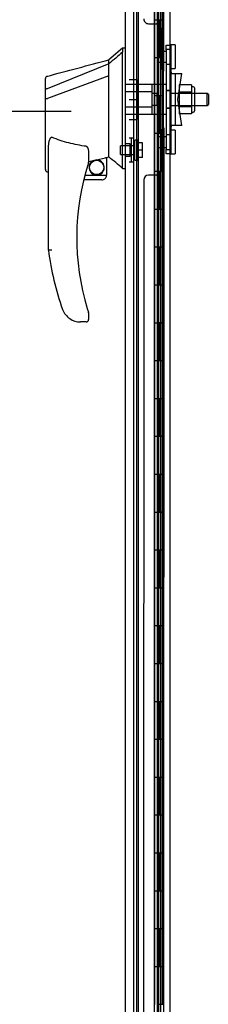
# Model space of a CAD drawing. Header units: inches. Extents: x 2 to 538, y -2 to 358.
# Tile 16 of 25: x 250 to 255, y 170 to 196. Entities that reach past the tile are written whole.
import ezdxf
from ezdxf.enums import TextEntityAlignment as Align
from ezdxf.lldxf.tags import DXFTag

# ---------------------------------------------------------------- set-up
doc = ezdxf.new("R2010")
doc.units = ezdxf.units.IN
doc.header["$MEASUREMENT"] = 0
for name, color, linetype in [('COM55607-2', 7, 'Continuous'), ('COM70220', 7, 'Continuous'), ('COM70838', 7, 'Continuous'), ('COM70839-4', 7, 'Continuous'), ('COM71182-2', 7, 'Continuous'), ('COM71194-4', 7, 'Continuous'), ('Default', 7, 'Continuous'), ('HAN86294', 7, 'Continuous'), ('HAN86294_NUT', 7, 'Continuous'), ('HAN86294_SCREW', 7, 'Continuous'), ('HAN86294_WASHER', 7, 'Continuous'), ('HAN_NUT', 7, 'Continuous'), ('RVT19000', 7, 'Continuous'), ('SPC87322', 7, 'Continuous')]:
    doc.layers.add(name, color=color, linetype=linetype)
doc.styles.add('SEACAD_Times_New_Roman', font='times.ttf')
tags = doc.linetypes.add('HIDDEN2', pattern=[0.1875, 0.125, -0.0625]).pattern_tags.tags
tags[6:7] = [DXFTag(74, 4), DXFTag(75, 0), DXFTag(340, '0'), DXFTag(46, 0.0), DXFTag(50, 0.0), DXFTag(44, 0.0), DXFTag(45, 0.0)]
tags[4:5] = [DXFTag(74, 4), DXFTag(75, 0), DXFTag(340, '0'), DXFTag(46, 0.0), DXFTag(50, 0.0), DXFTag(44, 0.0), DXFTag(45, 0.0)]
doc.dimstyles.new('HAMMOND_(STH_-_540x360)', dxfattribs={"dimtxt": 2, "dimasz": 2.5, "dimexe": 1, "dimexo": 1, "dimgap": 0.5, "dimtad": 0, "dimtih": 1, "dimtoh": 1, "dimzin": 0, "dimdsep": 46, "dimtxsty": 'SEACAD_Times_New_Roman', "dimblk1": '_SE_FILLED', "dimblk2": '_SE_FILLED', "dimsah": 1, "dimcen": 1, "dimadec": 0, "dimazin": 0, "dimtfac": 0.8, "dimtofl": 0, "dimtmove": 0, "dimatfit": 3, "dimfxl": 1, "dimtolj": 1, "dimtzin": 0, "dimarcsym": 0})

# ---------------------------------------------------------------- blocks, each defined once
blk = doc.blocks.new('SE2')
at = {"layer": 'COM55607-2', "color": 7, "linetype": 'HIDDEN2'}
for p, q in [((253.196, 228.497), (253.196, 160.497)), ((253.741, 228.497), (253.741, 160.497)), ((253.841, 160.497), (253.841, 228.497)), ((253.791, 195.498), (253.791, 196.497)), ((253.832, 195.498), (253.832, 196.497)), ((253.877, 196.497), (253.908, 196.497)), ((253.908, 195.497), (253.908, 196.497)), ((253.736, 195.498), (253.791, 195.498)), ((253.78, 195.498), (253.908, 195.498)), ((253.78, 194.498), (253.78, 195.497)), ((253.877, 195.497), (253.908, 195.497)), ((253.903, 195.497), (253.903, 194.498)), ((253.908, 194.498), (253.908, 195.497)), ((253.736, 194.498), (253.791, 194.498)), ((253.78, 194.498), (253.908, 194.498)), ((253.791, 193.498), (253.791, 194.497)), ((253.832, 193.498), (253.832, 194.497)), ((253.877, 194.497), (253.908, 194.497)), ((253.908, 193.497), (253.908, 194.497)), ((253.736, 193.498), (253.791, 193.498)), ((253.78, 193.498), (253.908, 193.498)), ((253.78, 192.498), (253.78, 193.497)), ((253.877, 193.497), (253.908, 193.497)), ((253.903, 193.497), (253.903, 192.498)), ((253.908, 192.498), (253.908, 193.497)), ((253.736, 192.498), (253.791, 192.498)), ((253.78, 192.498), (253.908, 192.498)), ((253.791, 191.498), (253.791, 192.497)), ((253.832, 191.498), (253.832, 192.497)), ((253.877, 192.497), (253.908, 192.497)), ((253.908, 191.497), (253.908, 192.497)), ((253.736, 191.498), (253.791, 191.498)), ((253.78, 191.498), (253.908, 191.498)), ((253.78, 190.498), (253.78, 191.497)), ((253.877, 191.497), (253.908, 191.497)), ((253.903, 191.497), (253.903, 190.498)), ((253.908, 190.498), (253.908, 191.497)), ((253.736, 190.498), (253.791, 190.498)), ((253.78, 190.498), (253.908, 190.498)), ((253.791, 189.498), (253.791, 190.497)), ((253.832, 189.498), (253.832, 190.497)), ((253.877, 190.497), (253.908, 190.497)), ((253.908, 189.497), (253.908, 190.497)), ((253.736, 189.498), (253.791, 189.498)), ((253.78, 189.498), (253.908, 189.498)), ((253.78, 188.498), (253.78, 189.497)), ((253.877, 189.497), (253.908, 189.497)), ((253.903, 189.497), (253.903, 188.498)), ((253.908, 188.498), (253.908, 189.497)), ((253.736, 188.498), (253.791, 188.498)), ((253.78, 188.498), (253.908, 188.498)), ((253.791, 187.498), (253.791, 188.497)), ((253.832, 187.498), (253.832, 188.497)), ((253.877, 188.497), (253.908, 188.497)), ((253.908, 187.497), (253.908, 188.497)), ((253.736, 187.498), (253.791, 187.498)), ((253.78, 187.498), (253.908, 187.498)), ((253.78, 186.498), (253.78, 187.497)), ((253.877, 187.497), (253.908, 187.497)), ((253.903, 187.497), (253.903, 186.498)), ((253.908, 186.498), (253.908, 187.497)), ((253.736, 186.498), (253.791, 186.498)), ((253.78, 186.498), (253.908, 186.498)), ((253.791, 185.498), (253.791, 186.497)), ((253.832, 185.498), (253.832, 186.497)), ((253.877, 186.497), (253.908, 186.497)), ((253.908, 185.497), (253.908, 186.497)), ((253.736, 185.498), (253.791, 185.498)), ((253.78, 185.498), (253.908, 185.498)), ((253.78, 184.498), (253.78, 185.497)), ((253.877, 185.497), (253.908, 185.497)), ((253.903, 185.497), (253.903, 184.498)), ((253.908, 184.498), (253.908, 185.497)), ((253.736, 184.498), (253.791, 184.498)), ((253.78, 184.498), (253.908, 184.498)), ((253.791, 183.498), (253.791, 184.497)), ((253.832, 183.498), (253.832, 184.497)), ((253.877, 184.497), (253.908, 184.497)), ((253.908, 183.497), (253.908, 184.497)), ((253.736, 183.498), (253.791, 183.498)), ((253.78, 183.498), (253.908, 183.498)), ((253.78, 182.498), (253.78, 183.497)), ((253.877, 183.497), (253.908, 183.497)), ((253.903, 183.497), (253.903, 182.498)), ((253.908, 182.498), (253.908, 183.497)), ((253.736, 182.498), (253.791, 182.498)), ((253.78, 182.498), (253.908, 182.498)), ((253.791, 181.498), (253.791, 182.497)), ((253.832, 181.498), (253.832, 182.497)), ((253.877, 182.497), (253.908, 182.497)), ((253.908, 181.497), (253.908, 182.497)), ((253.736, 181.498), (253.791, 181.498)), ((253.78, 181.498), (253.908, 181.498)), ((253.78, 180.498), (253.78, 181.497)), ((253.877, 181.497), (253.908, 181.497)), ((253.903, 181.497), (253.903, 180.498)), ((253.908, 180.498), (253.908, 181.497)), ((253.736, 180.498), (253.791, 180.498)), ((253.78, 180.498), (253.908, 180.498)), ((253.791, 179.498), (253.791, 180.497)), ((253.832, 179.498), (253.832, 180.497)), ((253.877, 180.497), (253.908, 180.497)), ((253.908, 179.497), (253.908, 180.497)), ((253.736, 179.498), (253.791, 179.498)), ((253.78, 179.498), (253.908, 179.498)), ((253.78, 178.498), (253.78, 179.497)), ((253.877, 179.497), (253.908, 179.497)), ((253.903, 179.497), (253.903, 178.498)), ((253.908, 178.498), (253.908, 179.497)), ((253.736, 178.498), (253.791, 178.498)), ((253.78, 178.498), (253.908, 178.498)), ((253.791, 177.498), (253.791, 178.497)), ((253.832, 177.498), (253.832, 178.497)), ((253.877, 178.497), (253.908, 178.497)), ((253.908, 177.497), (253.908, 178.497)), ((253.736, 177.498), (253.791, 177.498)), ((253.78, 177.498), (253.908, 177.498)), ((253.78, 176.498), (253.78, 177.497)), ((253.877, 177.497), (253.908, 177.497)), ((253.903, 177.497), (253.903, 176.498)), ((253.908, 176.498), (253.908, 177.497)), ((253.736, 176.498), (253.791, 176.498)), ((253.78, 176.498), (253.908, 176.498)), ((253.791, 175.498), (253.791, 176.497)), ((253.832, 175.498), (253.832, 176.497)), ((253.877, 176.497), (253.908, 176.497)), ((253.908, 175.497), (253.908, 176.497)), ((253.736, 175.498), (253.791, 175.498)), ((253.78, 175.498), (253.908, 175.498)), ((253.78, 174.498), (253.78, 175.497)), ((253.877, 175.497), (253.908, 175.497)), ((253.903, 175.497), (253.903, 174.498)), ((253.908, 174.498), (253.908, 175.497)), ((253.736, 174.498), (253.791, 174.498)), ((253.78, 174.498), (253.908, 174.498)), ((253.791, 173.498), (253.791, 174.497)), ((253.832, 173.498), (253.832, 174.497)), ((253.877, 174.497), (253.908, 174.497)), ((253.908, 173.497), (253.908, 174.497)), ((253.736, 173.498), (253.791, 173.498)), ((253.78, 173.498), (253.908, 173.498)), ((253.78, 172.498), (253.78, 173.497)), ((253.877, 173.497), (253.908, 173.497)), ((253.903, 173.497), (253.903, 172.498)), ((253.908, 172.498), (253.908, 173.497)), ((253.736, 172.498), (253.791, 172.498)), ((253.78, 172.498), (253.908, 172.498)), ((253.791, 171.498), (253.791, 172.497)), ((253.832, 171.498), (253.832, 172.497)), ((253.877, 172.497), (253.908, 172.497)), ((253.908, 171.497), (253.908, 172.497)), ((253.736, 171.498), (253.791, 171.498)), ((253.78, 171.498), (253.908, 171.498)), ((253.78, 170.498), (253.78, 171.497)), ((253.877, 171.497), (253.908, 171.497)), ((253.903, 171.497), (253.903, 170.498)), ((253.908, 170.498), (253.908, 171.497)), ((253.736, 170.498), (253.791, 170.498)), ((253.78, 170.498), (253.908, 170.498))]:
    blk.add_line(p, q, dxfattribs=at)
at = {"layer": 'COM55607-2', "color": 7, "linetype": 'Continuous'}
for p, q in [((253.674, 197.497), (253.674, 196.497)), ((253.877, 197.497), (253.877, 196.497)), ((253.674, 196.497), (253.674, 195.497)), ((253.674, 196.497), (253.877, 196.497)), ((253.674, 196.497), (253.877, 196.497)), ((253.877, 196.497), (253.877, 195.497)), ((253.674, 195.497), (253.877, 195.497)), ((253.674, 195.497), (253.877, 195.497)), ((253.674, 195.497), (253.674, 194.497)), ((253.877, 195.497), (253.877, 194.497)), ((253.674, 194.497), (253.674, 193.497)), ((253.674, 194.497), (253.877, 194.497)), ((253.674, 194.497), (253.877, 194.497)), ((253.877, 194.497), (253.877, 193.497)), ((253.674, 193.497), (253.877, 193.497)), ((253.674, 193.497), (253.877, 193.497)), ((253.674, 193.497), (253.674, 192.497)), ((253.877, 193.497), (253.877, 192.497)), ((253.674, 192.497), (253.674, 191.497)), ((253.674, 192.497), (253.877, 192.497)), ((253.674, 192.497), (253.877, 192.497)), ((253.877, 192.497), (253.877, 191.497)), ((253.674, 191.497), (253.877, 191.497)), ((253.674, 191.497), (253.877, 191.497)), ((253.674, 191.497), (253.674, 190.497)), ((253.877, 191.497), (253.877, 190.497)), ((253.674, 190.497), (253.674, 189.497)), ((253.674, 190.497), (253.877, 190.497)), ((253.674, 190.497), (253.877, 190.497)), ((253.877, 190.497), (253.877, 189.497)), ((253.674, 189.497), (253.877, 189.497)), ((253.674, 189.497), (253.877, 189.497)), ((253.674, 189.497), (253.674, 188.497)), ((253.877, 189.497), (253.877, 188.497)), ((253.674, 188.497), (253.674, 187.497)), ((253.674, 188.497), (253.877, 188.497)), ((253.674, 188.497), (253.877, 188.497)), ((253.877, 188.497), (253.877, 187.497)), ((253.674, 187.497), (253.877, 187.497)), ((253.674, 187.497), (253.877, 187.497)), ((253.674, 187.497), (253.674, 186.497)), ((253.877, 187.497), (253.877, 186.497)), ((253.674, 186.497), (253.674, 185.497)), ((253.674, 186.497), (253.877, 186.497)), ((253.674, 186.497), (253.877, 186.497)), ((253.877, 186.497), (253.877, 185.497)), ((253.674, 185.497), (253.877, 185.497)), ((253.674, 185.497), (253.877, 185.497)), ((253.674, 185.497), (253.674, 184.497)), ((253.877, 185.497), (253.877, 184.497)), ((253.674, 184.497), (253.674, 183.497)), ((253.674, 184.497), (253.877, 184.497)), ((253.674, 184.497), (253.877, 184.497)), ((253.877, 184.497), (253.877, 183.497)), ((253.674, 183.497), (253.877, 183.497)), ((253.674, 183.497), (253.877, 183.497)), ((253.674, 183.497), (253.674, 182.497)), ((253.877, 183.497), (253.877, 182.497)), ((253.674, 182.497), (253.674, 181.497)), ((253.674, 182.497), (253.877, 182.497)), ((253.674, 182.497), (253.877, 182.497)), ((253.877, 182.497), (253.877, 181.497)), ((253.674, 181.497), (253.877, 181.497)), ((253.674, 181.497), (253.877, 181.497)), ((253.674, 181.497), (253.674, 180.497)), ((253.877, 181.497), (253.877, 180.497)), ((253.674, 180.497), (253.674, 179.497)), ((253.674, 180.497), (253.877, 180.497)), ((253.674, 180.497), (253.877, 180.497)), ((253.877, 180.497), (253.877, 179.497)), ((253.674, 179.497), (253.877, 179.497)), ((253.674, 179.497), (253.877, 179.497)), ((253.674, 179.497), (253.674, 178.497)), ((253.877, 179.497), (253.877, 178.497)), ((253.674, 178.497), (253.674, 177.497)), ((253.674, 178.497), (253.877, 178.497)), ((253.674, 178.497), (253.877, 178.497)), ((253.877, 178.497), (253.877, 177.497)), ((253.674, 177.497), (253.877, 177.497)), ((253.674, 177.497), (253.877, 177.497)), ((253.674, 177.497), (253.674, 176.497)), ((253.877, 177.497), (253.877, 176.497)), ((253.674, 176.497), (253.674, 175.497)), ((253.674, 176.497), (253.877, 176.497)), ((253.674, 176.497), (253.877, 176.497)), ((253.877, 176.497), (253.877, 175.497)), ((253.674, 175.497), (253.877, 175.497)), ((253.674, 175.497), (253.877, 175.497)), ((253.674, 175.497), (253.674, 174.497)), ((253.877, 175.497), (253.877, 174.497)), ((253.674, 174.497), (253.674, 173.497)), ((253.674, 174.497), (253.877, 174.497)), ((253.674, 174.497), (253.877, 174.497)), ((253.877, 174.497), (253.877, 173.497)), ((253.674, 173.497), (253.877, 173.497)), ((253.674, 173.497), (253.877, 173.497)), ((253.674, 173.497), (253.674, 172.497)), ((253.877, 173.497), (253.877, 172.497)), ((253.674, 172.497), (253.674, 171.497)), ((253.674, 172.497), (253.877, 172.497)), ((253.674, 172.497), (253.877, 172.497)), ((253.877, 172.497), (253.877, 171.497)), ((253.674, 171.497), (253.877, 171.497)), ((253.674, 171.497), (253.877, 171.497)), ((253.674, 171.497), (253.674, 170.497)), ((253.877, 171.497), (253.877, 170.497))]:
    blk.add_line(p, q, dxfattribs=at)
at = {"layer": 'COM70220', "color": 7, "linetype": 'HIDDEN2'}
blk.add_line((253.247, 159.924), (253.247, 229.071), dxfattribs=at)
at = {"layer": 'COM70838', "color": 7, "linetype": 'HIDDEN2'}
for p, q in [((253.979, 195.704), (253.979, 195.829)), ((253.979, 195.829), (254.104, 195.829)), ((254.104, 195.829), (254.104, 195.704)), ((253.979, 195.704), (253.979, 193.079)), ((254.104, 195.704), (254.104, 193.079)), ((254.107, 195.079), (254.221, 195.079)), ((254.221, 195.079), (254.221, 193.704)), ((254.221, 195.079), (254.391, 195.079)), ((254.291, 194.392), (254.391, 195.079)), ((254.391, 193.704), (254.291, 194.392)), ((254.221, 193.704), (254.118, 193.704)), ((254.391, 193.704), (254.221, 193.704)), ((253.979, 192.954), (253.979, 193.079)), ((254.104, 192.954), (253.979, 192.954)), ((254.104, 193.079), (254.104, 192.954))]:
    blk.add_line(p, q, dxfattribs=at)
for centre, start, end in [((254.221, 195.134), 180, 208.0398), ((254.221, 195.107), 180, 193.5446), ((254.221, 193.649), 151.9602, 180), ((254.221, 193.677), 166.4554, 180)]:
    blk.add_arc(centre, 0.117, start, end, dxfattribs=at)
at = {"layer": 'COM70839-4', "color": 7, "linetype": 'HIDDEN2'}
for p, q in [((253.917, 195.143), (253.904, 226.988)), ((253.511, 196.392), (253.722, 196.392)), ((253.511, 196.392), (253.722, 196.392)), ((253.847, 196.267), (253.847, 195.255)), ((253.847, 195.255), (253.847, 195.255)), ((253.917, 195.142), (253.917, 195.143)), ((253.847, 193.529), (253.847, 192.517)), ((253.917, 193.641), (253.904, 161.796)), ((253.385, 192.267), (253.373, 161.715)), ((253.722, 192.392), (253.511, 192.392)), ((253.722, 192.392), (253.511, 192.392))]:
    blk.add_line(p, q, dxfattribs=at)
for centre, start, end in [((253.51, 196.517), 180.0243, 270.0243), ((253.722, 196.267), 0.0243, 90.0243), ((253.722, 196.267), 0.0243, 90.0243), ((253.972, 195.255), 180.0243, 243.9204), ((253.972, 193.529), 116.0796, 179.9757), ((253.722, 192.517), 269.9757, 359.9757), ((253.722, 192.517), 269.9757, 359.9757), ((253.51, 192.267), 89.9757, 179.9757), ((253.51, 192.267), 89.9757, 179.9757)]:
    blk.add_arc(centre, 0.125, start, end, dxfattribs=at)
at = {"layer": 'COM71182-2', "color": 7, "linetype": 'HIDDEN2'}
blk.add_line((253.122, 159.704), (253.122, 229.079), dxfattribs=at)
at = {"layer": 'COM71182-2', "color": 7, "linetype": 'Continuous'}
blk.add_line((254.089, 159.704), (254.089, 229.079), dxfattribs=at)
at = {"layer": 'COM71194-4', "color": 7, "linetype": 'Continuous'}
for p, q in [((252.902, 159.347), (252.902, 229.648)), ((253.672, 159.3), (253.672, 229.696))]:
    blk.add_line(p, q, dxfattribs=at)
at = {"layer": 'COM71194-4', "color": 7, "linetype": 'HIDDEN2'}
blk.add_line((253.777, 229.174), (253.777, 159.609), dxfattribs=at)
at = {"layer": 'HAN86294', "color": 7, "linetype": 'Continuous'}
for p, q in [((252.822, 195.742), (252.467, 195.442)), ((252.902, 195.742), (252.819, 195.742)), ((252.822, 195.742), (252.822, 195.64)), ((252.822, 195.581), (252.822, 195.64)), ((252.822, 195.494), (252.822, 195.581)), ((252.467, 195.33), (250.831, 194.674)), ((252.467, 195.33), (252.467, 195.442)), ((252.467, 195.183), (252.467, 195.33)), ((252.822, 193.004), (252.822, 195.494)), ((252.467, 195.016), (250.843, 194.413)), ((252.467, 195.089), (252.467, 195.183)), ((252.467, 195.016), (252.467, 195.089)), ((252.467, 193.131), (252.467, 195.016)), ((250.787, 194.649), (250.787, 194.946)), ((250.787, 194.415), (250.787, 194.649)), ((250.787, 192.542), (250.787, 194.415)), ((250.841, 194.412), (250.843, 194.413)), ((250.867, 190.409), (250.867, 193.08)), ((251.927, 192.999), (251.927, 192.736)), ((252.467, 192.984), (252.467, 193.131)), ((252.467, 192.872), (252.467, 192.984)), ((252.822, 192.599), (252.822, 193.004)), ((251.927, 192.75), (252.054, 192.779)), ((252.137, 192.798), (252.372, 192.853)), ((252.402, 192.856), (252.467, 192.872)), ((252.402, 192.856), (252.402, 192.857)), ((252.402, 192.857), (252.402, 192.392)), ((250.861, 192.484), (250.867, 192.485)), ((252.822, 192.574), (252.822, 192.599)), ((252.822, 192.572), (252.902, 192.572)), ((252.277, 192.267), (251.797, 192.267)), ((251.828, 192.392), (252.402, 192.392)), ((251.429, 188.607), (251.428, 188.605)), ((251.867, 188.517), (251.712, 188.517)), ((251.927, 188.755), (251.927, 188.577))]:
    blk.add_line(p, q, dxfattribs=at)
at = {"layer": 'HAN86294', "color": 7, "linetype": 'HIDDEN2'}
for p, q in [((253.604, 194.787), (252.902, 194.787)), ((253.604, 194.787), (253.604, 194.592)), ((253.604, 194.592), (252.902, 194.592)), ((253.604, 194.592), (253.604, 194.192)), ((253.729, 194.552), (253.604, 194.552)), ((253.729, 194.552), (253.729, 194.392)), ((255.064, 194.552), (254.104, 194.552)), ((255.064, 194.232), (255.064, 194.552)), ((255.094, 194.522), (255.064, 194.552)), ((255.094, 194.522), (255.094, 194.262)), ((253.729, 194.232), (253.604, 194.232)), ((253.729, 194.392), (253.729, 194.232)), ((254.104, 194.232), (255.064, 194.232)), ((255.064, 194.232), (255.094, 194.262)), ((253.604, 194.192), (252.902, 194.192)), ((253.604, 193.996), (252.902, 193.996)), ((253.604, 194.192), (253.604, 193.996)), ((253.027, 193.216), (252.902, 193.216)), ((253.027, 192.891), (253.027, 193.216)), ((252.902, 192.891), (253.027, 192.891))]:
    blk.add_line(p, q, dxfattribs=at)
at = {"layer": 'HAN86294', "color": 7, "linetype": 'Continuous'}
blk.add_circle((252.141, 192.596), 0.188, dxfattribs=at)
for centre, radius, start, end in [((-53.454, 1334.125), 1179.062, 284.955175, 285.038073), ((250.847, 194.946), 0.06, 105.824, 180.0002), ((250.831, 194.773), 0.361, 262.9065, 271.5232), ((258.031, 190.745), 6.417, 162.105, 197.0102), ((251.867, 192.736), 0.06, 342.105, 0), ((252.141, 192.596), 0.202, 115.2676, 90.8956), ((251.878, 193.724), 0.961, 280.5316, 285.6316), ((216.056, 149.426), 56.686, 49.5649, 50.0347), ((252.277, 192.392), 0.125, 270, 310.5358), ((252.277, 192.392), 0.125, 310.5358, 346.1135), ((252.277, 192.392), 0.125, 346.1135, 360), ((258.207, 191.344), 7.4, 187.261, 199.7146), ((251.712, 189.017), 0.5, 199.7146, 235.4377), ((251.867, 188.755), 0.06, 0, 17.895), ((251.712, 189.017), 0.5, 235.4377, 270), ((251.867, 188.577), 0.06, 270, 0)]:
    blk.add_arc(centre, radius, start, end, dxfattribs=at)
blk.add_ellipse((250.847, 192.542), major_axis=(0.06, 0), ratio=0.999979, start_param=3.141468, end_param=4.950188, dxfattribs=at)
blk.add_open_spline([(252.822, 195.64), (252.704, 195.537), (252.585, 195.433), (252.467, 195.33)], degree=3, dxfattribs=at)
for points, knots in [([(250.831, 194.674), (250.819, 194.673), (250.807, 194.669), (250.791, 194.66), (250.787, 194.655), (250.787, 194.649)], [0, 0, 0, 0, 0.5, 0.5, 1, 1, 1, 1]), ([(250.867, 193.08), (250.867, 193.137), (250.871, 193.194), (250.886, 193.28), (250.892, 193.308), (250.906, 193.349), (250.912, 193.363), (250.924, 193.381), (250.929, 193.386), (250.942, 193.394), (250.95, 193.395), (250.957, 193.392)], [0, 0, 0, 0, 0.5, 0.5, 0.75, 0.75, 0.875, 0.875, 0.9375, 0.9375, 1, 1, 1, 1]), ([(251.867, 193.154), (251.789, 193.164), (251.711, 193.177), (251.557, 193.207), (251.48, 193.224), (251.327, 193.263), (251.252, 193.285), (251.103, 193.335), (251.03, 193.363), (250.957, 193.392)], [0, 0, 0, 0, 0.25, 0.25, 0.5, 0.5, 0.75, 0.75, 1, 1, 1, 1]), ([(251.867, 193.154), (251.871, 193.153), (251.874, 193.152), (251.881, 193.148), (251.884, 193.145), (251.892, 193.137), (251.896, 193.131), (251.903, 193.118), (251.906, 193.111), (251.911, 193.098), (251.914, 193.091), (251.919, 193.07), (251.922, 193.056), (251.925, 193.035), (251.926, 193.028), (251.927, 193.013), (251.927, 193.006), (251.927, 192.999)], [0, 0, 0, 0, 0.0625, 0.0625, 0.125, 0.125, 0.25, 0.25, 0.375, 0.375, 0.5, 0.5, 0.75, 0.75, 0.875, 0.875, 1, 1, 1, 1]), ([(252.372, 192.853), (252.376, 192.854), (252.38, 192.855), (252.387, 192.856), (252.39, 192.857), (252.399, 192.858), (252.402, 192.858), (252.402, 192.857)], [0, 0, 0, 0, 0.25, 0.25, 0.5, 0.5, 1, 1, 1, 1]), ([(250.957, 190.415), (250.951, 190.415), (250.945, 190.414), (250.933, 190.413), (250.928, 190.413), (250.912, 190.412), (250.902, 190.411), (250.889, 190.411), (250.885, 190.41), (250.879, 190.41), (250.876, 190.41), (250.871, 190.41), (250.87, 190.409), (250.867, 190.409), (250.867, 190.409), (250.867, 190.409)], [0, 0, 0, 0, 0.125, 0.125, 0.25, 0.25, 0.5, 0.5, 0.625, 0.625, 0.75, 0.75, 0.875, 0.875, 1, 1, 1, 1]), ([(251.894, 188.868), (251.9, 188.851), (251.905, 188.834), (251.913, 188.808), (251.916, 188.8), (251.919, 188.788), (251.921, 188.784), (251.922, 188.779), (251.923, 188.777), (251.924, 188.774), (251.924, 188.774), (251.924, 188.774)], [0, 0, 0, 0, 0.5, 0.5, 0.75, 0.75, 0.875, 0.875, 0.9375, 0.9375, 1, 1, 1, 1])]:
    blk.add_open_spline(points, degree=3, knots=knots, dxfattribs=at)
at = {"layer": 'HAN86294_NUT', "color": 7, "linetype": 'HIDDEN2'}
for p, q in [((254.321, 194.776), (254.321, 194.584)), ((254.646, 194.776), (254.321, 194.776)), ((254.646, 194.776), (254.646, 194.68)), ((254.321, 194.584), (254.321, 194.2)), ((254.646, 194.584), (254.321, 194.584)), ((254.696, 194.724), (254.646, 194.724)), ((254.646, 194.68), (254.646, 194.584)), ((254.646, 194.584), (254.646, 194.392)), ((254.726, 194.694), (254.726, 194.089)), ((254.646, 194.392), (254.646, 194.2)), ((254.321, 194.2), (254.321, 194.008)), ((254.646, 194.2), (254.321, 194.2)), ((254.646, 194.008), (254.321, 194.008)), ((254.646, 194.2), (254.646, 194.104)), ((254.646, 194.104), (254.646, 194.008)), ((254.646, 194.059), (254.696, 194.059))]:
    blk.add_line(p, q, dxfattribs=at)
for centre, start, end in [((254.696, 194.694), 0, 90), ((254.696, 194.089), 270, 0)]:
    blk.add_arc(centre, 0.03, start, end, dxfattribs=at)
at = {"layer": 'HAN86294_SCREW', "color": 7, "linetype": 'HIDDEN2'}
for p, q in [((253.147, 192.791), (253.147, 193.316)), ((253.217, 193.316), (253.147, 193.316)), ((253.217, 192.791), (253.217, 193.316)), ((253.354, 193.246), (253.217, 193.246)), ((253.354, 193.054), (253.354, 193.246)), ((252.772, 192.938), (252.772, 193.17)), ((253.147, 193.17), (252.772, 193.17)), ((252.772, 192.938), (253.147, 192.938)), ((253.354, 193.054), (253.217, 193.054)), ((253.354, 192.861), (253.354, 193.054)), ((253.147, 192.791), (253.217, 192.791)), ((253.354, 192.861), (253.217, 192.861))]:
    blk.add_line(p, q, dxfattribs=at)
at = {"layer": 'HAN86294_WASHER', "color": 7, "linetype": 'HIDDEN2'}
for p, q in [((253.057, 193.365), (252.997, 193.365)), ((253.057, 193.365), (253.057, 192.742)), ((253.117, 193.365), (253.057, 193.365)), ((253.057, 193.365), (253.057, 192.742)), ((253.117, 193.365), (253.117, 192.742)), ((252.997, 192.742), (253.057, 192.742)), ((253.057, 192.742), (253.117, 192.742))]:
    blk.add_line(p, q, dxfattribs=at)
at = {"layer": 'HAN_NUT', "color": 7, "linetype": 'HIDDEN2'}
for p, q in [((252.997, 194.922), (253.212, 194.922)), ((253.212, 194.392), (253.212, 194.922)), ((252.997, 194.392), (253.212, 194.392)), ((253.212, 193.862), (253.212, 194.392)), ((252.997, 193.862), (253.212, 193.862))]:
    blk.add_line(p, q, dxfattribs=at)
at = {"layer": 'RVT19000', "color": 7, "linetype": 'HIDDEN2'}
for p, q in [((254.104, 195.83), (254.104, 195.829)), ((254.217, 195.83), (254.104, 195.83)), ((254.217, 195.83), (254.217, 195.205)), ((253.767, 195.658), (253.767, 195.377)), ((253.979, 195.658), (253.767, 195.658)), ((254.104, 195.712), (253.979, 195.712)), ((253.767, 195.377), (253.979, 195.377)), ((253.979, 195.322), (254.104, 195.322)), ((254.104, 195.205), (254.217, 195.205)), ((254.104, 193.461), (253.979, 193.461)), ((254.217, 193.579), (254.104, 193.579)), ((254.217, 193.579), (254.217, 192.954)), ((253.767, 193.407), (253.767, 193.126)), ((253.979, 193.407), (253.767, 193.407)), ((253.767, 193.126), (253.979, 193.126)), ((253.979, 193.071), (254.104, 193.071)), ((254.104, 192.954), (254.104, 192.954)), ((254.104, 192.954), (254.217, 192.954))]:
    blk.add_line(p, q, dxfattribs=at)
at = {"layer": 'SPC87322', "color": 7, "linetype": 'HIDDEN2'}
for p, q in [((253.979, 194.784), (253.604, 194.784)), ((254.104, 194.629), (253.979, 194.629)), ((254.104, 194.619), (253.979, 194.619)), ((253.604, 193.999), (253.979, 193.999)), ((254.104, 194.164), (253.979, 194.164)), ((254.104, 194.154), (253.979, 194.154))]:
    blk.add_line(p, q, dxfattribs=at)
blk = doc.blocks.new('DMBLK3840')
at = {"layer": 'Default', "linetype": 'Continuous'}
for points in [[(230.099, 226.579), (230.932, 226.579), (230.516, 229.079)], [(230.099, 162.204), (230.516, 159.704), (230.932, 162.204)]]:
    blk.add_hatch(color=7, dxfattribs=at).paths.add_polyline_path(points)
at = {"layer": 'Default', "color": 7, "linetype": 'Continuous'}
for p, q in [((254.021, 229.079), (229.516, 229.079)), ((230.516, 229.079), (230.516, 196.092)), ((230.516, 186.692), (230.516, 159.704)), ((254.021, 159.704), (229.516, 159.704))]:
    blk.add_line(p, q, dxfattribs=at)
at = {"layer": 'Default', "color": 7, "linetype": 'Continuous', "style": 'SEACAD_Times_New_Roman'}
for s, p in [('69.38', (227.103, 195.392)), ('DOOR ', (225.942, 192.392)), ('OPENING', (224.023, 189.392))]:
    blk.add_text(s, height=2, dxfattribs=at).set_placement(p, align=Align.TOP_LEFT)
blk = doc.blocks.new('_SE_FILLED')
at = {"color": 0}
blk.add_line((0, 0), (-1, 0), dxfattribs=at)
blk.add_solid([(0, 0), (-1, -0.1665), (-1, 0.1665), (0, 0)], dxfattribs=at)
blk = doc.blocks.new('DMBLK3850')
at = {"layer": 'Default', "linetype": 'Continuous'}
for points in [[(244.783, 191.574), (245.616, 191.574), (245.199, 194.074)], [(244.783, 161.704), (245.199, 159.204), (245.616, 161.704)]]:
    blk.add_hatch(color=7, dxfattribs=at).paths.add_polyline_path(points)
at = {"layer": 'Default', "color": 7, "linetype": 'Continuous'}
for p, q in [((251.467, 194.074), (244.199, 194.074)), ((245.199, 178.339), (245.199, 194.074)), ((245.199, 159.204), (245.199, 175.639)), ((252.411, 159.204), (244.199, 159.204))]:
    blk.add_line(p, q, dxfattribs=at)
at = {"layer": 'Default', "color": 7, "linetype": 'Continuous', "style": 'SEACAD_Times_New_Roman'}
blk.add_text('34.87', height=2, dxfattribs=at).set_placement((241.787, 177.639), align=Align.TOP_LEFT)

msp = doc.modelspace()

# ---------------------------------------------------------------- block references
at = {"layer": 'Default'}
msp.add_blockref('SE2', (0, 0), dxfattribs=at)

# ---------------------------------------------------------------- dimensions: what is measured, and where the dimension line sits
at = {"layer": 'Default', "color": 7, "linetype": 'Continuous'}
for base, p1, p2, angle, text, picture, middle, dimtype in [((230.515775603, 229.079489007), (255.020880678, 229.079489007), (255.020880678, 159.704489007), 270, '\\A1;<>\\PDOOR \\XOPENING', 'DMBLK3840', (230.515775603, 194.391988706), 161), ((245.199, 194.074), (253.411, 159.204), (252.467, 194.074), 90, '\\A1;<>', 'DMBLK3850', (245.199, 176.639), 160)]:
    dim = msp.add_linear_dim(base=base, p1=p1, p2=p2, angle=angle, text=text, dimstyle='HAMMOND_(STH_-_540x360)', dxfattribs=at)
    dim.commit()
    dim.dimension.update_dxf_attribs({"geometry": picture, "text_midpoint": middle, "dimtype": dimtype})

doc.saveas('drawing.dxf')
